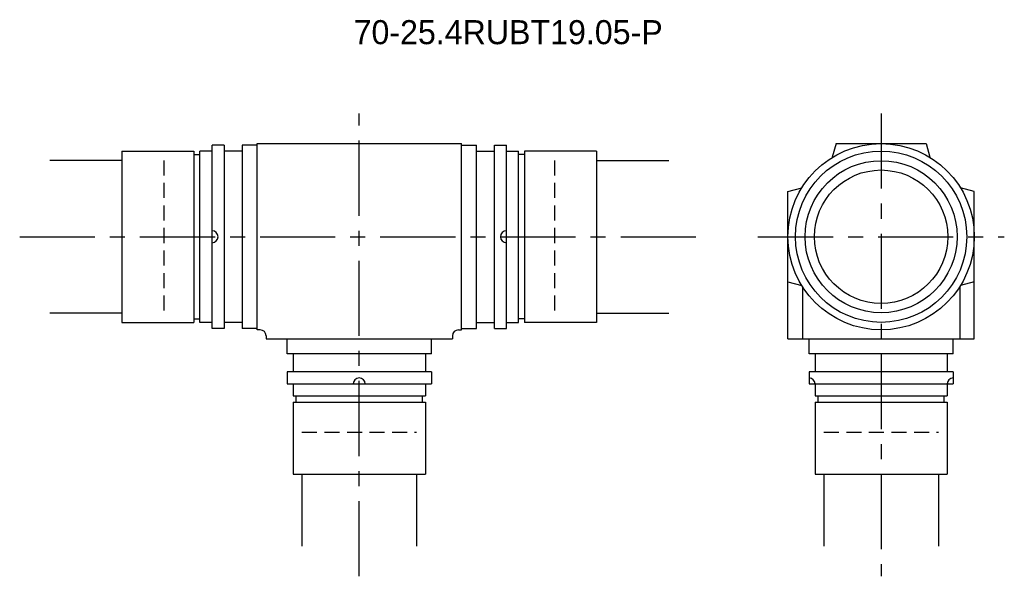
# Model space of a CAD drawing. Extents: x -23 to 141, y -40 to 53.
import ezdxf
from ezdxf.enums import TextEntityAlignment as Align

# ---------------------------------------------------------------- set-up
doc = ezdxf.new("R2010")
doc.units = 0
doc.header["$LTSCALE"] = 10
doc.linetypes.add('CENTER', pattern=[2, 1.25, -0.25, 0.25, -0.25])
doc.linetypes.add('HIDDEN', pattern=[0.375, 0.25, -0.125])
doc.layers.get('0').update_dxf_attribs({"linetype": 'CONTINUOUS'})
for name, color, linetype in [('HOJO', 4, 'CONTINUOUS'), ('L-CENTER', 1, 'CENTER'), ('L-HIDDEN', 3, 'HIDDEN')]:
    doc.layers.add(name, color=color, linetype=linetype)

msp = doc.modelspace()

# ---------------------------------------------------------------- linework, layer by layer
for p, q in [((11.41, 31.85), (9.41, 31.85)), ((9.41, 1.35), (9.41, 31.85)), ((11.41, 31.85), (11.41, 1.35)), ((14.41, 31.85), (14.41, 1.35)), ((16.91, 31.85), (14.41, 31.85)), ((16.91, 32.1), (50.91, 32.1)), ((16.91, 1.1), (16.91, 32.1)), ((50.91, 1.1), (50.91, 32.1)), ((50.91, 31.85), (53.41, 31.85)), ((53.41, 1.35), (53.41, 31.85)), ((56.41, 1.35), (56.41, 31.85)), ((56.41, 31.85), (58.41, 31.85)), ((58.41, 1.35), (58.41, 31.85)), ((113.25, 32.1), (112.63, 29.81)), ((113.25, 32.1), (128.25, 32.1)), ((128.25, 32.1), (128.86, 29.81)), ((-5.59, 30.85), (6.41, 30.85)), ((-5.59, 30.85), (-5.59, 2.35)), ((6.41, 30.85), (6.41, 2.35)), ((6.41, 30.28), (7.41, 30.28)), ((7.41, 2.35), (7.41, 30.85)), ((9.41, 30.85), (7.41, 30.85)), ((14.41, 30.85), (11.41, 30.85)), ((53.41, 30.85), (56.41, 30.85)), ((58.41, 30.85), (60.41, 30.85)), ((60.41, 2.35), (60.41, 30.85)), ((61.41, 30.28), (60.41, 30.28)), ((73.41, 30.85), (61.41, 30.85)), ((61.41, 30.85), (61.41, 2.35)), ((73.41, 30.85), (73.41, 2.35)), ((105.25, 24.1), (107.54, 24.72)), ((136.25, 24.1), (133.95, 24.72)), ((105.25, -0.4), (105.25, 24.1)), ((136.25, -0.4), (136.25, 24.1)), ((105.25, 9.1), (107.54, 8.49)), ((107.65, 8.31), (107.65, -0.4)), ((133.84, 8.31), (133.84, -0.4)), ((136.25, 9.1), (133.95, 8.49)), ((-5.59, 2.35), (6.41, 2.35)), ((6.41, 2.93), (7.41, 2.93)), ((9.41, 2.35), (7.41, 2.35)), ((14.41, 2.35), (11.41, 2.35)), ((53.41, 2.35), (56.41, 2.35)), ((58.41, 2.35), (60.41, 2.35)), ((61.41, 2.93), (60.41, 2.93)), ((73.41, 2.35), (61.41, 2.35)), ((11.41, 1.35), (9.41, 1.35)), ((16.91, 1.35), (14.41, 1.35)), ((17.41, 1.1), (16.91, 1.1)), ((18.41, 0.1), (18.41, -0.4)), ((49.41, 0.1), (49.41, -0.4)), ((50.41, 1.1), (50.91, 1.1)), ((50.91, 1.35), (53.41, 1.35)), ((56.41, 1.35), (58.41, 1.35)), ((18.41, -0.4), (49.41, -0.4)), ((21.91, -2.9), (21.91, -0.4)), ((45.91, -2.9), (45.91, -0.4)), ((105.25, -0.4), (136.25, -0.4)), ((105.5, -0.4), (136, -0.4)), ((108.75, -2.9), (108.75, -0.4)), ((132.75, -2.9), (132.75, -0.4)), ((45.91, -2.9), (21.91, -2.9)), ((22.91, -2.9), (22.91, -5.9)), ((44.91, -2.9), (44.91, -5.9)), ((132.75, -2.9), (108.75, -2.9)), ((109.75, -2.9), (109.75, -5.9)), ((131.75, -2.9), (131.75, -5.9)), ((45.91, -5.9), (21.91, -5.9)), ((21.91, -5.9), (21.91, -7.9)), ((45.91, -5.9), (45.91, -7.9)), ((132.75, -5.9), (108.75, -5.9)), ((108.75, -5.9), (108.75, -7.9)), ((132.75, -5.9), (132.75, -7.9)), ((21.91, -7.9), (45.91, -7.9)), ((22.91, -7.9), (22.91, -9.9)), ((44.91, -7.9), (44.91, -9.9)), ((108.75, -7.9), (132.75, -7.9)), ((109.75, -7.9), (109.75, -9.9)), ((131.75, -7.9), (131.75, -9.9)), ((22.91, -9.9), (44.91, -9.9)), ((22.91, -10.9), (44.91, -10.9)), ((22.91, -10.9), (22.91, -22.9)), ((23.41, -10.9), (23.41, -9.9)), ((44.41, -10.9), (44.41, -9.9)), ((44.91, -10.9), (44.91, -22.9)), ((109.75, -9.9), (131.75, -9.9)), ((109.75, -10.9), (131.75, -10.9)), ((109.75, -10.9), (109.75, -22.9)), ((110.25, -10.9), (110.25, -9.9)), ((131.25, -10.9), (131.25, -9.9)), ((131.75, -10.9), (131.75, -22.9)), ((22.91, -22.9), (44.91, -22.9)), ((109.75, -22.9), (131.75, -22.9))]:
    msp.add_line(p, q)
for radius in [15.5, 14.25, 12.65, 11.1]:
    msp.add_circle((120.75, 16.6), radius)
for centre, start, end in [((9.41, 16.6), 270, 90), ((58.41, 16.6), 90, 270), ((17.41, 0.1), 0, 90), ((50.41, 0.1), 90, 180), ((33.91, -7.9), 0, 180), ((108.75, -7.9), 0, 90), ((132.75, -7.9), 90, 180)]:
    msp.add_arc(centre, 1, start, end)
at = {"layer": 'HOJO'}
for p, q in [((-5.59, 29.3), (-17.59, 29.3)), ((73.41, 29.3), (85.41, 29.3)), ((-5.59, 3.9), (-17.59, 3.9)), ((73.41, 3.9), (85.41, 3.9)), ((24.38, -22.9), (24.38, -34.9)), ((43.43, -22.9), (43.43, -34.9)), ((111.22, -22.9), (111.22, -34.9)), ((130.27, -22.9), (130.27, -34.9))]:
    msp.add_line(p, q, dxfattribs=at)
at = {"layer": 'L-CENTER'}
for p, q in [((33.91, -39.9), (33.91, 37.1)), ((120.75, 37.1), (120.75, -39.9)), ((-22.59, 16.6), (90.41, 16.6)), ((100.25, 16.6), (141.25, 16.6))]:
    msp.add_line(p, q, dxfattribs=at)
at = {"layer": 'L-HIDDEN'}
for p, q in [((1.41, 29.3), (1.41, 3.9)), ((66.41, 29.3), (66.41, 3.9)), ((24.38, -15.9), (43.43, -15.9)), ((111.22, -15.9), (130.27, -15.9))]:
    msp.add_line(p, q, dxfattribs=at)

# ---------------------------------------------------------------- texts
at = {"layer": 'HOJO'}
msp.add_text('70-25.4RUBT19.05-P', height=4, dxfattribs=at).set_placement((58.69, 50.63), align=Align.MIDDLE_CENTER)

doc.saveas('drawing.dxf')
